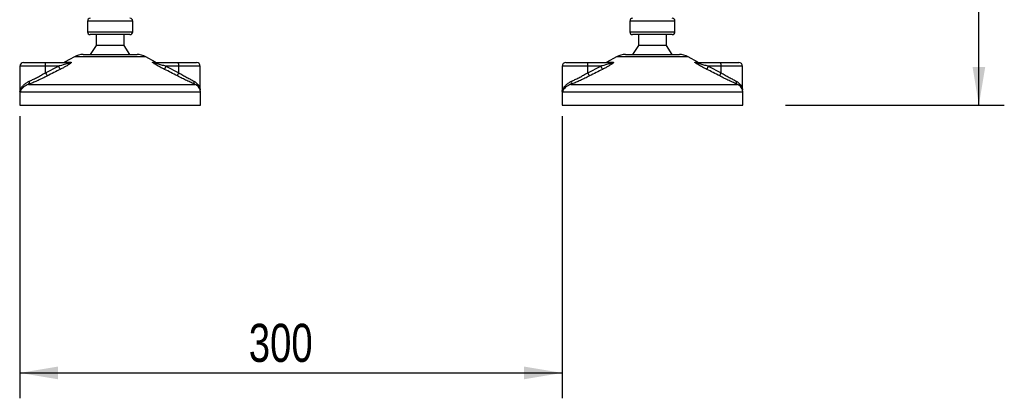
# Model space of a CAD drawing. Header units: millimetres. Extents: x 0 to 420, y 0 to 297.
# Tile 40 of 62: x 280 to 357, y 153 to 183. Entities that reach past the tile are written whole.
import ezdxf

# ---------------------------------------------------------------- set-up
doc = ezdxf.new("R2010")
doc.units = ezdxf.units.MM
doc.layers.add('QUOTE', color=174, linetype='Continuous')
doc.styles.add('SLDTEXTSTYLE3', font='TXT', dxfattribs={"width": 0.75})
doc.dimstyles.new('SLDDIMSTYLE0', dxfattribs={"dimtxt": 3, "dimasz": 3, "dimexe": 0, "dimexo": 0.0625, "dimgap": 0.75, "dimtad": 1, "dimlfac": 7.034104, "dimrnd": 1e-09, "dimzin": 12, "dimdsep": 46, "dimtxsty": 'SLDTEXTSTYLE3', "dimsah": 1, "dimcen": 0.09, "dimadec": 0, "dimazin": 3, "dimtfac": 1, "dimtdec": 3, "dimtofl": 0, "dimtmove": 0, "dimatfit": 3, "dimfxl": 0, "dimfrac": 2, "dimtolj": 1, "dimtzin": 12, "dimarcsym": 0})
doc.dimstyles.new('SLDDIMSTYLE1', dxfattribs={"dimtxt": 3, "dimasz": 3, "dimexe": 0, "dimexo": 0.0625, "dimgap": 0.75, "dimtad": 1, "dimdec": 0, "dimlfac": 7.034104, "dimrnd": 1e-09, "dimzin": 12, "dimdsep": 46, "dimtxsty": 'SLDTEXTSTYLE3', "dimsah": 1, "dimcen": 0.09, "dimadec": 0, "dimazin": 3, "dimtfac": 1, "dimtdec": 3, "dimtofl": 0, "dimtmove": 0, "dimatfit": 3, "dimfxl": 0, "dimfrac": 2, "dimtolj": 1, "dimtzin": 12, "dimarcsym": 0})

# ---------------------------------------------------------------- blocks, each defined once
blk = doc.blocks.new('_D_1')
at = {"layer": 'QUOTE'}
for p, q in [((279.618, 175.443), (279.618, 153.245)), ((322.267, 175.443), (322.267, 153.245)), ((279.618, 155.245), (322.267, 155.245))]:
    blk.add_line(p, q, dxfattribs=at)
for points in [[(279.618, 155.245), (282.618, 154.745), (282.618, 155.745)], [(322.267, 155.245), (319.267, 155.745), (319.267, 154.745)]]:
    blk.add_solid(points, dxfattribs=at)
at = {"layer": 'QUOTE', "insert": (297.617, 159.112), "char_height": 3, "attachment_point": 1, "style": 'SLDTEXTSTYLE3'}
blk.add_mtext('300', dxfattribs=at)
blk = doc.blocks.new('_D_2')
at = {"layer": 'QUOTE'}
for p, q in [((321.759, 248.71), (357.032, 248.71)), ((355.032, 176.334), (355.032, 248.71)), ((339.823, 176.334), (357.032, 176.334))]:
    blk.add_line(p, q, dxfattribs=at)
for points in [[(355.032, 248.71), (354.532, 245.71), (355.532, 245.71)], [(355.032, 176.334), (355.532, 179.334), (354.532, 179.334)]]:
    blk.add_solid(points, dxfattribs=at)
at = {"layer": 'QUOTE', "insert": (351.165, 207.534), "char_height": 3, "attachment_point": 1, "rotation": 90, "style": 'SLDTEXTSTYLE3'}
blk.add_mtext('509,1', dxfattribs=at)

msp = doc.modelspace()

# ---------------------------------------------------------------- linework, layer by layer
at = {"color": 7, "linetype": 'Continuous', "lineweight": 25}
for p, q in [((284.9291, 182.9445), (284.9291, 182.0915)), ((286.8602, 182.9445), (284.9291, 182.9445)), ((288.4832, 182.9445), (286.8602, 182.9445)), ((288.4832, 182.0915), (288.4832, 182.9445)), ((327.5784, 182.9445), (327.5784, 182.0915)), ((329.5096, 182.9445), (327.5784, 182.9445)), ((331.1325, 182.9445), (329.5096, 182.9445)), ((331.1325, 182.0915), (331.1325, 182.9445)), ((284.9291, 182.0915), (288.4832, 182.0915)), ((327.5784, 182.0915), (331.1325, 182.0915)), ((288.2699, 181.8783), (285.1423, 181.8783)), ((285.6044, 181.8783), (285.6044, 181.0253)), ((287.8079, 181.0253), (287.8079, 181.8783)), ((330.9193, 181.8783), (327.7917, 181.8783)), ((328.2537, 181.8783), (328.2537, 181.0253)), ((330.4573, 181.0253), (330.4573, 181.8783)), ((285.6044, 181.0253), (285.1423, 180.3144)), ((287.8079, 181.0253), (285.6044, 181.0253)), ((288.2699, 180.3144), (287.8079, 181.0253)), ((328.2537, 181.0253), (327.7917, 180.3144)), ((330.4573, 181.0253), (328.2537, 181.0253)), ((330.9193, 180.3144), (330.4573, 181.0253)), ((279.902, 179.6747), (281.6014, 179.6747)), ((281.6014, 179.6747), (283.483, 179.6747)), ((283.8969, 180.1364), (283.1274, 179.7103)), ((283.1274, 179.7103), (283.6025, 179.7103)), ((286.9497, 180.1364), (283.8969, 180.1364)), ((284.5856, 180.3144), (286.89, 180.3144)), ((286.89, 180.3144), (288.8266, 180.3144)), ((289.5154, 180.1364), (286.9497, 180.1364)), ((290.2848, 179.7103), (289.5154, 180.1364)), ((290.0709, 179.7103), (290.2848, 179.7103)), ((290.2004, 179.6747), (292.082, 179.6747)), ((292.082, 179.6747), (293.5102, 179.6747)), ((322.5514, 179.6747), (324.2508, 179.6747)), ((324.2508, 179.6747), (326.1324, 179.6747)), ((326.5462, 180.1364), (325.7768, 179.7103)), ((325.7768, 179.7103), (326.2518, 179.7103)), ((329.5991, 180.1364), (326.5462, 180.1364)), ((327.235, 180.3144), (329.5393, 180.3144)), ((329.5393, 180.3144), (331.476, 180.3144)), ((332.1648, 180.1364), (329.5991, 180.1364)), ((332.9342, 179.7103), (332.1648, 180.1364)), ((332.7203, 179.7103), (332.9342, 179.7103)), ((332.8498, 179.6747), (334.7314, 179.6747)), ((334.7314, 179.6747), (336.1596, 179.6747)), ((279.6177, 179.3904), (279.6177, 177.4423)), ((281.6261, 179.3904), (279.6177, 179.3904)), ((281.6261, 178.8738), (282.6455, 179.3904)), ((281.6261, 178.8738), (281.6261, 179.3904)), ((282.6455, 179.3904), (281.6261, 179.3904)), ((291.0872, 179.3904), (292.1067, 178.8738)), ((292.1067, 179.3904), (291.0872, 179.3904)), ((292.1067, 178.8738), (292.1067, 179.3904)), ((293.7945, 179.3904), (292.1067, 179.3904)), ((293.7945, 177.5033), (293.7945, 179.3904)), ((322.2671, 179.3904), (322.2671, 177.4423)), ((324.2755, 179.3904), (322.2671, 179.3904)), ((324.2755, 178.8738), (325.2949, 179.3904)), ((324.2755, 178.8738), (324.2755, 179.3904)), ((325.2949, 179.3904), (324.2755, 179.3904)), ((333.7366, 179.3904), (334.756, 178.8738)), ((334.756, 179.3904), (333.7366, 179.3904)), ((334.756, 178.8738), (334.756, 179.3904)), ((336.4439, 179.3904), (334.756, 179.3904)), ((336.4439, 177.5033), (336.4439, 179.3904)), ((279.5979, 177.3366), (279.5979, 176.3338)), ((279.6247, 177.3366), (279.5979, 177.3366)), ((293.8144, 177.3366), (279.6247, 177.3366)), ((280.3023, 177.9584), (293.3778, 177.9584)), ((293.8144, 176.3338), (293.8144, 177.3366)), ((322.2473, 177.3366), (322.2473, 176.3338)), ((322.274, 177.3366), (322.2473, 177.3366)), ((336.4637, 177.3366), (322.274, 177.3366)), ((322.9516, 177.9584), (336.0272, 177.9584)), ((336.4637, 176.3338), (336.4637, 177.3366)), ((279.5979, 176.3338), (287.3225, 176.3338)), ((287.3225, 176.3338), (293.8144, 176.3338)), ((322.2473, 176.3338), (329.9718, 176.3338)), ((329.9718, 176.3338), (336.4637, 176.3338))]:
    msp.add_line(p, q, dxfattribs=at)
for centre, radius, start, end in [((285.1423, 182.9445), 0.2132, 90, 180), ((288.2699, 182.9445), 0.2132, 0, 90), ((327.7917, 182.9445), 0.2132, 90, 180), ((330.9193, 182.9445), 0.2132, 0, 90), ((285.1423, 182.0915), 0.2132, 180, 270), ((288.2699, 182.0915), 0.2132, 270, 0), ((327.7917, 182.0915), 0.2132, 180, 270), ((330.9193, 182.0915), 0.2132, 270, 0), ((279.902, 179.3904), 0.2843, 90, 180), ((280.7878, 179.4609), 0.8412, 355.189448, 14.721753), ((282.9897, 179.959), 0.2843, 270, 298.979708), ((283.482, 179.8963), 0.2216, 270.257722, 302.928572), ((284.5856, 178.8928), 1.4216, 90, 118.979708), ((288.8266, 178.8928), 1.4216, 61.020292, 90), ((290.2009, 179.9297), 0.255, 239.359434, 269.903334), ((290.4226, 179.959), 0.2843, 241.020292, 270), ((291.2684, 179.4609), 0.8412, 355.189448, 14.721753), ((293.5102, 179.3904), 0.2843, 0, 90), ((322.5514, 179.3904), 0.2843, 90, 180), ((323.4372, 179.4609), 0.8412, 355.189448, 14.721753), ((325.639, 179.959), 0.2843, 270, 298.979708), ((326.1314, 179.8963), 0.2216, 270.257722, 302.928572), ((327.235, 178.8928), 1.4216, 90, 118.979708), ((331.476, 178.8928), 1.4216, 61.020292, 90), ((332.8502, 179.9297), 0.255, 239.359434, 269.903334), ((333.0719, 179.959), 0.2843, 241.020292, 270), ((333.9177, 179.4609), 0.8412, 355.189448, 14.721753), ((336.1596, 179.3904), 0.2843, 0, 90), ((282.9868, 179.5119), 1.5029, 205.123669, 216.162504), ((284.0787, 180.043), 1.5747, 204.483224, 214.915993), ((292.2137, 178.7767), 1.2828, 151.419701, 163.471641), ((293.1524, 178.2765), 1.2043, 150.264685, 163.174573), ((325.6361, 179.5119), 1.5029, 205.123669, 216.162504), ((326.728, 180.043), 1.5747, 204.483224, 214.915993), ((334.863, 178.7767), 1.2828, 151.419701, 163.471641), ((335.8017, 178.2765), 1.2043, 150.264685, 163.174573), ((280.1089, 178.1187), 0.2511, 320.332603, 20.614778), ((293.5264, 178.1368), 0.2322, 162.369267, 230.220234), ((322.7583, 178.1187), 0.2511, 320.332603, 20.614778), ((336.1757, 178.1368), 0.2322, 162.369267, 230.220234), ((280.3087, 177.3366), 0.7108, 169.409906, 180), ((293.1035, 177.3366), 0.7108, 0, 21.634761), ((322.9581, 177.3366), 0.7108, 169.409906, 180), ((335.7529, 177.3366), 0.7108, 0, 21.634761)]:
    msp.add_arc(centre, radius, start, end, dxfattribs=at)
for points, knots in [([(283.483, 179.6747), (283.4914, 179.6745), (283.5049, 179.6741), (283.5182, 179.6708), (283.5237, 179.6657), (283.52, 179.6581), (283.5091, 179.6496), (283.4799, 179.633), (283.3915, 179.5973), (283.1539, 179.5219), (282.8898, 179.4516), (282.6896, 179.4014), (282.6455, 179.3904)], [0, 0, 0, 0, 0.0326282, 0.0525244, 0.0758401, 0.1000535, 0.1224526, 0.1468975, 0.2362249, 0.4244765, 0.873292, 1, 1, 1, 1]), ([(283.6025, 179.7103), (283.6166, 179.7089), (283.6452, 179.706), (283.6483, 179.6797), (283.6182, 179.6369), (283.5323, 179.5626), (283.3702, 179.4559), (283.154, 179.3314), (282.9548, 179.2261), (282.8312, 179.1637), (282.7874, 179.1416)], [0, 0, 0, 0, 0.0715734, 0.1443473, 0.2083354, 0.3096596, 0.4923301, 0.6911888, 0.8905251, 1, 1, 1, 1]), ([(290.9839, 179.1416), (290.8715, 179.1983), (290.6472, 179.3111), (290.3722, 179.4624), (290.1893, 179.5752), (290.1, 179.6396), (290.0557, 179.6813), (290.0463, 179.7049), (290.0595, 179.7102), (290.0699, 179.7103), (290.0709, 179.7103)], [0, 0, 0, 0, 0.2791688, 0.5566156, 0.6991027, 0.7915598, 0.8614835, 0.9308082, 0.9932657, 1, 1, 1, 1]), ([(291.0872, 179.3904), (290.9782, 179.4178), (290.759, 179.473), (290.4896, 179.5469), (290.3065, 179.6045), (290.2239, 179.6353), (290.1907, 179.6516), (290.1772, 179.6606), (290.172, 179.6668), (290.1752, 179.6722), (290.1851, 179.6742), (290.1954, 179.6747), (290.1993, 179.6747), (290.2004, 179.6747)], [0, 0, 0, 0, 0.31263849, 0.62834094, 0.77232249, 0.85321015, 0.88959861, 0.90400401, 0.93049187, 0.94918752, 0.98217793, 0.99463503, 1, 1, 1, 1]), ([(326.1324, 179.6747), (326.1407, 179.6745), (326.1542, 179.6741), (326.1675, 179.6708), (326.1731, 179.6657), (326.1694, 179.6581), (326.1585, 179.6496), (326.1292, 179.633), (326.0409, 179.5973), (325.8032, 179.5219), (325.5392, 179.4516), (325.339, 179.4014), (325.2949, 179.3904)], [0, 0, 0, 0, 0.03262824, 0.05252441, 0.07584006, 0.10005346, 0.12245263, 0.1468975, 0.23622486, 0.42447648, 0.87329199, 1, 1, 1, 1]), ([(326.2518, 179.7103), (326.266, 179.7089), (326.2945, 179.706), (326.2977, 179.6797), (326.2675, 179.6369), (326.1817, 179.5626), (326.0195, 179.4559), (325.8033, 179.3314), (325.6042, 179.2261), (325.4806, 179.1637), (325.4368, 179.1416)], [0, 0, 0, 0, 0.0715734, 0.1443473, 0.2083354, 0.3096596, 0.4923301, 0.6911888, 0.8905251, 1, 1, 1, 1]), ([(333.6333, 179.1416), (333.5208, 179.1983), (333.2966, 179.3111), (333.0216, 179.4624), (332.8386, 179.5752), (332.7494, 179.6396), (332.705, 179.6813), (332.6956, 179.7049), (332.7089, 179.7102), (332.7193, 179.7103), (332.7203, 179.7103)], [0, 0, 0, 0, 0.2791688, 0.5566156, 0.6991027, 0.7915598, 0.8614835, 0.9308082, 0.9932657, 1, 1, 1, 1]), ([(333.7366, 179.3904), (333.6275, 179.4178), (333.4084, 179.473), (333.1389, 179.5469), (332.9559, 179.6045), (332.8732, 179.6353), (332.84, 179.6516), (332.8265, 179.6606), (332.8214, 179.6668), (332.8246, 179.6722), (332.8345, 179.6742), (332.8447, 179.6747), (332.8486, 179.6747), (332.8498, 179.6747)], [0, 0, 0, 0, 0.31263849, 0.62834094, 0.77232249, 0.85321015, 0.88959861, 0.90400401, 0.93049187, 0.94918752, 0.98217793, 0.99463503, 1, 1, 1, 1]), ([(280.344, 178.2072), (280.4334, 178.2485), (280.615, 178.3323), (280.9142, 178.4806), (281.2238, 178.6434), (281.4621, 178.777), (281.5955, 178.8557), (281.6261, 178.8738)], [0, 0, 0, 0, 0.22830534, 0.46347764, 0.69381275, 0.92974366, 1, 1, 1, 1]), ([(282.7874, 179.1416), (282.6187, 179.0568), (282.2799, 178.8864), (281.9427, 178.7124), (281.7735, 178.6251)], [0, 0, 0, 0, 0.4978543, 1, 1, 1, 1]), ([(291.9996, 178.6251), (291.8315, 178.7117), (291.4939, 178.8856), (291.1544, 179.0561), (290.9839, 179.1416)], [0, 0, 0, 0, 0.497852, 1, 1, 1, 1]), ([(292.1067, 178.8738), (292.214, 178.8109), (292.4314, 178.6833), (292.7463, 178.5079), (293.0476, 178.3443), (293.2184, 178.2534), (293.3051, 178.2072)], [0, 0, 0, 0, 0.2465936, 0.4996913, 0.7457356, 1, 1, 1, 1]), ([(322.9934, 178.2072), (323.0828, 178.2485), (323.2643, 178.3323), (323.5635, 178.4806), (323.8732, 178.6434), (324.1115, 178.777), (324.2448, 178.8557), (324.2755, 178.8738)], [0, 0, 0, 0, 0.2283053, 0.4634776, 0.6938128, 0.9297437, 1, 1, 1, 1]), ([(325.4368, 179.1416), (325.2681, 179.0568), (324.9292, 178.8864), (324.5921, 178.7124), (324.4228, 178.6251)], [0, 0, 0, 0, 0.4978543, 1, 1, 1, 1]), ([(334.649, 178.6251), (334.4809, 178.7117), (334.1432, 178.8856), (333.8037, 179.0561), (333.6333, 179.1416)], [0, 0, 0, 0, 0.497852, 1, 1, 1, 1]), ([(334.756, 178.8738), (334.8633, 178.8109), (335.0807, 178.6833), (335.3956, 178.5079), (335.697, 178.3443), (335.8677, 178.2534), (335.9545, 178.2072)], [0, 0, 0, 0, 0.2465936, 0.4996913, 0.7457356, 1, 1, 1, 1]), ([(279.6247, 177.3366), (279.6248, 177.3373), (279.6359, 177.4218), (279.6778, 177.5682), (279.7921, 177.7689), (279.9354, 177.9358), (280.1152, 178.0882), (280.2678, 178.1675), (280.344, 178.2072)], [0, 0, 0, 0, 0.0022463, 0.2586377, 0.4477168, 0.6367116, 0.818473, 1, 1, 1, 1]), ([(281.7735, 178.6251), (281.7383, 178.607), (281.5876, 178.5296), (281.3139, 178.3959), (280.9617, 178.2343), (280.6157, 178.0847), (280.4077, 178.0009), (280.3023, 177.9584)], [0, 0, 0, 0, 0.0699949, 0.2998887, 0.53536, 0.7642956, 1, 1, 1, 1]), ([(293.3778, 177.9584), (293.2818, 178.0029), (293.0862, 178.0935), (292.7432, 178.2554), (292.3771, 178.4327), (292.1266, 178.5603), (291.9996, 178.6251)], [0, 0, 0, 0, 0.2463531, 0.5014676, 0.7472632, 1, 1, 1, 1]), ([(293.3051, 178.2072), (293.3683, 178.1681), (293.4963, 178.0887), (293.6347, 177.9371), (293.7306, 177.7692), (293.7833, 177.6305), (293.7829, 177.5479), (293.7829, 177.5275)], [0, 0, 0, 0, 0.2227209, 0.4517881, 0.6846122, 0.9219604, 1, 1, 1, 1]), ([(322.274, 177.3366), (322.2741, 177.3373), (322.2852, 177.4218), (322.3272, 177.5682), (322.4414, 177.7689), (322.5847, 177.9358), (322.7646, 178.0882), (322.9171, 178.1675), (322.9934, 178.2072)], [0, 0, 0, 0, 0.00224631, 0.25863767, 0.44771683, 0.63671155, 0.81847299, 1, 1, 1, 1]), ([(324.4228, 178.6251), (324.3876, 178.607), (324.237, 178.5296), (323.9633, 178.3959), (323.611, 178.2343), (323.265, 178.0847), (323.0571, 178.0009), (322.9516, 177.9584)], [0, 0, 0, 0, 0.0699949, 0.2998887, 0.53536, 0.7642956, 1, 1, 1, 1]), ([(336.0272, 177.9584), (335.9311, 178.0029), (335.7356, 178.0935), (335.3926, 178.2554), (335.0265, 178.4327), (334.776, 178.5603), (334.649, 178.6251)], [0, 0, 0, 0, 0.2463531, 0.5014676, 0.7472632, 1, 1, 1, 1]), ([(335.9545, 178.2072), (336.0176, 178.1681), (336.1457, 178.0887), (336.2841, 177.9371), (336.3799, 177.7692), (336.4326, 177.6305), (336.4323, 177.5479), (336.4322, 177.5275)], [0, 0, 0, 0, 0.2227209, 0.4517881, 0.6846122, 0.9219604, 1, 1, 1, 1]), ([(279.6247, 177.3366), (279.6246, 177.3371), (279.6159, 177.3801), (279.6199, 177.4226), (279.6239, 177.4647)], [0, 0, 0, 0, 0.0120638, 1, 1, 1, 1]), ([(279.6271, 177.4423), (279.6236, 177.4079), (279.62, 177.3728), (279.6246, 177.3373), (279.6247, 177.3366)], [0, 0, 0, 0, 0.9792912, 1, 1, 1, 1]), ([(280.3023, 177.9584), (280.2324, 177.9304), (280.0912, 177.8737), (279.8663, 177.7284), (279.6963, 177.5463), (279.6371, 177.3975), (279.6248, 177.3371), (279.6247, 177.3366)], [0, 0, 0, 0, 0.1804148, 0.3645009, 0.7419063, 0.9977849, 1, 1, 1, 1]), ([(293.7477, 177.5944), (293.725, 177.6527), (293.6865, 177.7516), (293.5455, 177.8729), (293.4341, 177.9297), (293.3778, 177.9584)], [0, 0, 0, 0, 0.4154015, 0.7049893, 1, 1, 1, 1]), ([(322.274, 177.3366), (322.2739, 177.3371), (322.2653, 177.3801), (322.2693, 177.4226), (322.2733, 177.4647)], [0, 0, 0, 0, 0.0120638, 1, 1, 1, 1]), ([(322.2765, 177.4423), (322.2729, 177.4079), (322.2693, 177.3728), (322.2739, 177.3373), (322.274, 177.3366)], [0, 0, 0, 0, 0.9792912, 1, 1, 1, 1]), ([(322.9516, 177.9584), (322.8818, 177.9304), (322.7406, 177.8737), (322.5156, 177.7284), (322.3457, 177.5463), (322.2864, 177.3975), (322.2741, 177.3371), (322.274, 177.3366)], [0, 0, 0, 0, 0.1804148, 0.3645009, 0.7419063, 0.9977849, 1, 1, 1, 1]), ([(336.3971, 177.5944), (336.3744, 177.6527), (336.3358, 177.7516), (336.1949, 177.8729), (336.0834, 177.9297), (336.0272, 177.9584)], [0, 0, 0, 0, 0.4154015, 0.7049893, 1, 1, 1, 1])]:
    msp.add_open_spline(points, degree=3, knots=knots, dxfattribs=at)

# ---------------------------------------------------------------- dimensions: what is measured, and where the dimension line sits
at = {"layer": 'QUOTE'}
dim = msp.add_linear_dim(base=(355.032, 248.7098), p1=(337.8231, 176.3338), p2=(319.7594, 248.7098), angle=90, dimstyle='SLDDIMSTYLE0', dxfattribs=at)
dim.commit()
dim.dimension.update_dxf_attribs({"geometry": '_D_2', "text_midpoint": (355.032, 212.5218), "dimtype": 160})
dim = msp.add_linear_dim(base=(322.2671, 155.2447), p1=(279.6177, 177.4431), p2=(322.2671, 177.4431), dimstyle='SLDDIMSTYLE1', dxfattribs=at)
dim.commit()
dim.dimension.update_dxf_attribs({"geometry": '_D_1', "text_midpoint": (300.9424, 155.2447), "dimtype": 160})

doc.saveas('drawing.dxf')
